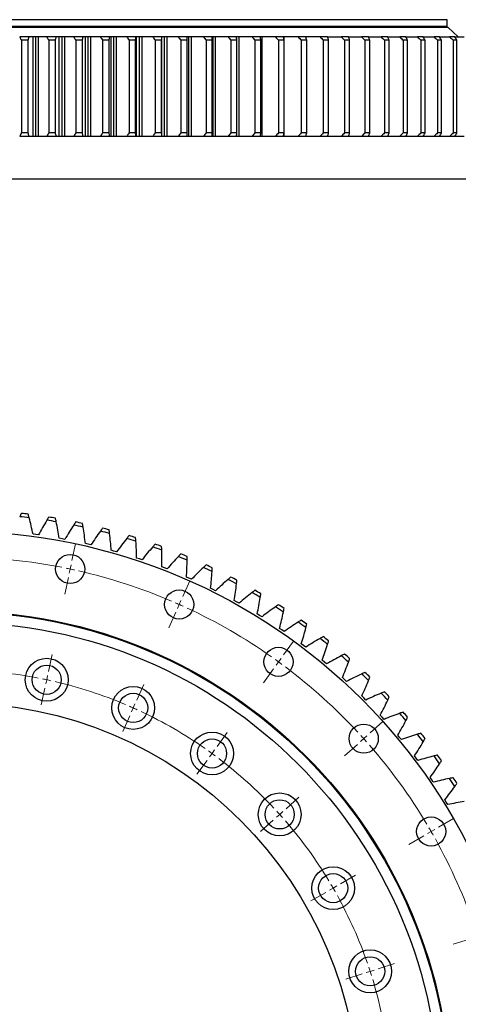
# Model space of a CAD drawing. Header units: millimetres. Extents: x 54 to 3293, y 7577 to 9947.
# Tile 4 of 13: x 853 to 1109, y 8199 to 8773. Entities that reach past the tile are written whole.
import ezdxf

# ---------------------------------------------------------------- set-up
doc = ezdxf.new("R2010")
doc.units = ezdxf.units.MM
doc.header["$LTSCALE"] = 10

msp = doc.modelspace()

# ---------------------------------------------------------------- linework, layer by layer
at = {"color": 7, "linetype": 'Continuous', "lineweight": 25}
for p, q in [((1102.37, 8772.81), (529.37, 8772.81)), ((1102.37, 8768.81), (1102.37, 8772.81)), ((1102.87, 8768.31), (528.87, 8768.31)), ((1102.37, 8768.81), (529.37, 8768.81)), ((1095.37, 8768.31), (1095.37, 8768.81)), ((1108.87, 8762.91), (1102.87, 8768.31)), ((858.45, 8762.81), (852.92, 8762.81)), ((858.13, 8762.91), (853.28, 8762.91)), ((853.95, 8760.81), (853.95, 8706.81)), ((857.88, 8760.81), (853.95, 8760.81)), ((857.88, 8706.81), (857.88, 8760.81)), ((860.7, 8704.81), (860.7, 8762.81)), ((862.34, 8762.81), (860.7, 8762.81)), ((863.65, 8762.91), (861.05, 8762.91)), ((862.34, 8704.81), (862.34, 8762.81)), ((863.97, 8762.81), (862.34, 8762.81)), ((863.97, 8704.81), (863.97, 8762.81)), ((874.24, 8762.81), (868.75, 8762.81)), ((873.94, 8762.91), (869.1, 8762.91)), ((869.87, 8760.81), (869.87, 8706.81)), ((873.76, 8760.81), (869.87, 8760.81)), ((873.76, 8706.81), (873.76, 8760.81)), ((876.04, 8704.81), (876.04, 8762.81)), ((877.67, 8762.81), (876.04, 8762.81)), ((878.99, 8762.91), (876.41, 8762.91)), ((877.67, 8704.81), (877.67, 8762.81)), ((879.3, 8762.81), (877.67, 8762.81)), ((879.3, 8704.81), (879.3, 8762.81)), ((889.9, 8762.81), (884.46, 8762.81)), ((889.6, 8762.91), (884.79, 8762.91)), ((885.66, 8760.81), (885.66, 8706.81)), ((889.53, 8760.81), (885.66, 8760.81)), ((889.53, 8706.81), (889.53, 8760.81)), ((891.26, 8704.81), (891.26, 8762.81)), ((892.87, 8762.81), (891.26, 8762.81)), ((894.19, 8762.91), (891.64, 8762.91)), ((892.87, 8704.81), (892.87, 8762.81)), ((894.48, 8762.81), (892.87, 8762.81)), ((894.48, 8704.81), (894.48, 8762.81)), ((905.41, 8762.81), (900.02, 8762.81)), ((905.08, 8762.91), (900.39, 8762.91)), ((901.31, 8760.81), (901.31, 8706.81)), ((905.13, 8760.81), (901.31, 8760.81)), ((905.13, 8706.81), (905.13, 8760.81)), ((906.32, 8704.81), (906.32, 8762.81)), ((907.91, 8762.81), (906.32, 8762.81)), ((909.21, 8762.91), (906.68, 8762.91)), ((907.91, 8704.81), (907.91, 8762.81)), ((909.5, 8762.81), (907.91, 8762.81)), ((909.5, 8704.81), (909.5, 8762.81)), ((920.72, 8762.81), (915.41, 8762.81)), ((920.42, 8762.91), (915.8, 8762.91)), ((920.55, 8760.81), (916.77, 8760.81)), ((916.77, 8760.81), (916.77, 8706.81)), ((920.55, 8706.81), (920.55, 8760.81)), ((921.18, 8704.81), (921.18, 8762.81)), ((922.75, 8762.81), (921.18, 8762.81)), ((923.99, 8762.91), (921.54, 8762.91)), ((922.75, 8704.81), (922.75, 8762.81)), ((924.32, 8762.81), (922.75, 8762.81)), ((924.32, 8704.81), (924.32, 8762.81)), ((935.82, 8762.81), (930.58, 8762.81)), ((935.55, 8762.91), (930.98, 8762.91)), ((935.74, 8760.81), (932.02, 8760.81)), ((932.02, 8760.81), (932.02, 8706.81)), ((935.74, 8706.81), (935.74, 8760.81)), ((935.89, 8704.81), (935.89, 8762.81)), ((937.37, 8762.81), (936.06, 8762.81)), ((938.62, 8762.91), (936.29, 8762.91)), ((937.37, 8704.81), (937.37, 8762.81)), ((938.91, 8762.81), (937.37, 8762.81)), ((938.91, 8704.81), (938.91, 8762.81)), ((950.65, 8762.81), (945.51, 8762.81)), ((952.98, 8762.91), (945.9, 8762.91)), ((947.03, 8760.81), (947.03, 8706.81)), ((950.67, 8760.81), (947.03, 8760.81)), ((951.72, 8762.81), (950.65, 8762.81)), ((950.67, 8706.81), (950.67, 8760.81)), ((951.72, 8704.81), (951.72, 8762.81)), ((953.23, 8762.81), (951.72, 8762.81)), ((953.23, 8704.81), (953.23, 8762.81)), ((965.2, 8762.81), (960.16, 8762.81)), ((967.02, 8762.91), (960.51, 8762.91)), ((965.32, 8760.81), (961.75, 8760.81)), ((961.75, 8760.81), (961.75, 8706.81)), ((965.79, 8762.81), (965.2, 8762.81)), ((965.32, 8706.81), (965.32, 8760.81)), ((965.79, 8704.81), (965.79, 8762.81)), ((967.26, 8762.81), (965.79, 8762.81)), ((967.26, 8704.81), (967.26, 8762.81)), ((979.43, 8762.81), (974.51, 8762.81)), ((980.7, 8762.91), (974.89, 8762.91)), ((976.16, 8760.81), (976.16, 8706.81)), ((979.65, 8760.81), (976.16, 8760.81)), ((979.53, 8762.81), (979.43, 8762.81)), ((980.97, 8762.81), (979.53, 8762.81)), ((979.65, 8706.81), (979.65, 8760.81)), ((980.97, 8704.81), (980.97, 8762.81)), ((993.31, 8762.81), (988.51, 8762.81)), ((994, 8762.91), (988.94, 8762.91)), ((990.23, 8760.81), (990.23, 8706.81)), ((993.63, 8760.81), (990.23, 8760.81)), ((994.33, 8762.81), (993.31, 8762.81)), ((993.63, 8706.81), (993.63, 8760.81)), ((994.33, 8704.81), (994.33, 8762.81)), ((1006.81, 8762.81), (1002.15, 8762.81)), ((1007, 8762.91), (1002.6, 8762.91)), ((1003.92, 8760.81), (1003.92, 8706.81)), ((1007.23, 8760.81), (1003.92, 8760.81)), ((1007.31, 8762.81), (1006.81, 8762.81)), ((1007.23, 8706.81), (1007.23, 8760.81)), ((1007.31, 8704.81), (1007.31, 8762.81)), ((1019.91, 8762.81), (1015.39, 8762.81)), ((1019.64, 8762.91), (1015.84, 8762.91)), ((1017.22, 8760.81), (1017.22, 8706.81)), ((1020.42, 8760.81), (1017.22, 8760.81)), ((1020.42, 8706.81), (1020.42, 8760.81)), ((1032.57, 8762.81), (1028.2, 8762.81)), ((1031.8, 8762.91), (1028.65, 8762.91)), ((1030.08, 8760.81), (1030.08, 8706.81)), ((1033.18, 8760.81), (1030.08, 8760.81)), ((1033.18, 8706.81), (1033.18, 8760.81)), ((1044.76, 8762.81), (1040.57, 8762.81)), ((1043.47, 8762.91), (1041, 8762.91)), ((1045.47, 8760.81), (1042.49, 8760.81)), ((1042.49, 8760.81), (1042.49, 8706.81)), ((1045.47, 8706.81), (1045.47, 8760.81)), ((1056.47, 8762.81), (1052.45, 8762.81)), ((1054.65, 8762.91), (1052.87, 8762.91)), ((1054.42, 8760.81), (1054.42, 8706.81)), ((1057.27, 8760.81), (1054.42, 8760.81)), ((1057.27, 8706.81), (1057.27, 8760.81)), ((1067.67, 8762.81), (1063.82, 8762.81)), ((1065.32, 8762.91), (1064.25, 8762.91)), ((1065.83, 8760.81), (1065.83, 8706.81)), ((1068.56, 8760.81), (1065.83, 8760.81)), ((1068.56, 8706.81), (1068.56, 8760.81)), ((1078.32, 8762.81), (1074.67, 8762.81)), ((1075.47, 8762.91), (1075.13, 8762.91)), ((1076.71, 8760.81), (1076.71, 8706.81)), ((1079.31, 8760.81), (1076.71, 8760.81)), ((1079.31, 8706.81), (1079.31, 8760.81)), ((1088.42, 8762.81), (1084.96, 8762.81)), ((1087.04, 8760.81), (1087.04, 8706.81)), ((1089.49, 8760.81), (1087.04, 8760.81)), ((1089.49, 8706.81), (1089.49, 8760.81)), ((1097.94, 8762.81), (1094.69, 8762.81)), ((1096.79, 8760.81), (1096.79, 8706.81)), ((1099.09, 8760.81), (1096.79, 8760.81)), ((1099.09, 8706.81), (1099.09, 8760.81)), ((1102.37, 8762.81), (1102.37, 8762.91)), ((1106.85, 8762.81), (1103.81, 8762.81)), ((1108.09, 8760.81), (1105.93, 8760.81)), ((1105.93, 8760.81), (1105.93, 8706.81)), ((1108.09, 8706.81), (1108.09, 8760.81)), ((857.88, 8706.81), (853.95, 8706.81)), ((873.76, 8706.81), (869.87, 8706.81)), ((889.53, 8706.81), (885.66, 8706.81)), ((905.13, 8706.81), (901.31, 8706.81)), ((920.55, 8706.81), (916.77, 8706.81)), ((935.74, 8706.81), (932.02, 8706.81)), ((950.67, 8706.81), (947.03, 8706.81)), ((965.32, 8706.81), (961.75, 8706.81)), ((979.65, 8706.81), (976.16, 8706.81)), ((993.63, 8706.81), (990.23, 8706.81)), ((1007.23, 8706.81), (1003.92, 8706.81)), ((1020.42, 8706.81), (1017.22, 8706.81)), ((1033.18, 8706.81), (1030.08, 8706.81)), ((1045.47, 8706.81), (1042.49, 8706.81)), ((1057.27, 8706.81), (1054.42, 8706.81)), ((1068.56, 8706.81), (1065.83, 8706.81)), ((1079.31, 8706.81), (1076.71, 8706.81)), ((1089.49, 8706.81), (1087.04, 8706.81)), ((1099.09, 8706.81), (1096.79, 8706.81)), ((1108.09, 8706.81), (1105.93, 8706.81)), ((858.45, 8704.81), (852.92, 8704.81)), ((862.34, 8704.81), (860.7, 8704.81)), ((863.97, 8704.81), (862.34, 8704.81)), ((874.24, 8704.81), (868.75, 8704.81)), ((877.67, 8704.81), (876.04, 8704.81)), ((879.3, 8704.81), (877.67, 8704.81)), ((889.9, 8704.81), (884.46, 8704.81)), ((892.87, 8704.81), (891.26, 8704.81)), ((894.48, 8704.81), (892.87, 8704.81)), ((905.41, 8704.81), (900.02, 8704.81)), ((907.91, 8704.81), (906.32, 8704.81)), ((909.5, 8704.81), (907.91, 8704.81)), ((920.72, 8704.81), (915.41, 8704.81)), ((922.75, 8704.81), (921.18, 8704.81)), ((924.32, 8704.81), (922.75, 8704.81)), ((935.82, 8704.81), (930.58, 8704.81)), ((937.37, 8704.81), (936.06, 8704.81)), ((938.91, 8704.81), (937.37, 8704.81)), ((950.65, 8704.81), (945.51, 8704.81)), ((951.72, 8704.81), (950.65, 8704.81)), ((953.23, 8704.81), (951.72, 8704.81)), ((965.2, 8704.81), (960.16, 8704.81)), ((965.79, 8704.81), (965.2, 8704.81)), ((967.26, 8704.81), (965.79, 8704.81)), ((979.43, 8704.81), (974.51, 8704.81)), ((979.53, 8704.81), (979.43, 8704.81)), ((980.97, 8704.81), (979.53, 8704.81)), ((993.31, 8704.81), (988.51, 8704.81)), ((994.33, 8704.81), (993.31, 8704.81)), ((1006.81, 8704.81), (1002.15, 8704.81)), ((1007.31, 8704.81), (1006.81, 8704.81)), ((1019.91, 8704.81), (1015.39, 8704.81)), ((1032.57, 8704.81), (1028.2, 8704.81)), ((1044.76, 8704.81), (1040.57, 8704.81)), ((1056.47, 8704.81), (1052.45, 8704.81)), ((1067.67, 8704.81), (1063.82, 8704.81)), ((1078.32, 8704.81), (1074.67, 8704.81)), ((1088.42, 8704.81), (1084.96, 8704.81)), ((1097.94, 8704.81), (1094.69, 8704.81)), ((1106.85, 8704.81), (1103.81, 8704.81)), ((1112.32, 8704.81), (1107.2, 8704.81)), ((1150.87, 8679.81), (480.87, 8679.81)), ((862.34, 8472.72), (860.7, 8472.94)), ((863.97, 8472.49), (862.34, 8472.72)), ((877.67, 8470.22), (876.04, 8470.52)), ((879.3, 8469.91), (877.67, 8470.22)), ((892.87, 8467.02), (891.26, 8467.39)), ((894.48, 8466.63), (892.87, 8467.02)), ((907.91, 8463.11), (906.32, 8463.55)), ((909.5, 8462.65), (907.91, 8463.11)), ((922.75, 8458.51), (921.18, 8459.03)), ((924.32, 8457.98), (922.75, 8458.51)), ((937.37, 8453.24), (935.82, 8453.83)), ((938.91, 8452.63), (937.37, 8453.24)), ((951.72, 8447.29), (950.2, 8447.95)), ((953.23, 8446.62), (951.72, 8447.29)), ((965.79, 8440.69), (964.3, 8441.42)), ((967.26, 8439.94), (965.79, 8440.69)), ((979.53, 8433.44), (978.08, 8434.24)), ((980.97, 8432.63), (979.53, 8433.44)), ((992.93, 8425.57), (991.52, 8426.44)), ((994.33, 8424.69), (992.93, 8425.57)), ((1005.95, 8417.09), (1004.57, 8418.02)), ((1007.31, 8416.15), (1005.95, 8417.09)), ((1018.56, 8408.02), (1017.23, 8409.01)), ((1019.87, 8407.01), (1018.56, 8408.02)), ((1030.74, 8398.37), (1029.46, 8399.42)), ((1032, 8397.3), (1030.74, 8398.37)), ((1042.46, 8388.17), (1041.23, 8389.28)), ((1043.67, 8387.05), (1042.46, 8388.17)), ((1053.69, 8377.44), (1052.52, 8378.6)), ((1054.86, 8376.26), (1053.69, 8377.44)), ((1064.42, 8366.2), (1063.3, 8367.42)), ((1065.53, 8364.97), (1064.42, 8366.2)), ((1074.62, 8354.48), (1073.56, 8355.75)), ((1075.67, 8353.2), (1074.62, 8354.48)), ((1084.27, 8342.3), (1083.27, 8343.62)), ((1085.26, 8340.98), (1084.27, 8342.3)), ((1093.35, 8329.69), (1092.4, 8331.05)), ((1094.27, 8328.32), (1093.35, 8329.69)), ((1101.83, 8316.67), (1100.95, 8318.07)), ((1102.69, 8315.26), (1101.83, 8316.67))]:
    msp.add_line(p, q, dxfattribs=at)
at = {"color": 82, "linetype": 'Continuous', "lineweight": 25}
for p, q in [((979.53, 8761.89), (979.53, 8762.81)), ((979.53, 8704.81), (979.53, 8705.72))]:
    msp.add_line(p, q, dxfattribs=at)
at = {"color": 0, "linetype": 'Continuous', "lineweight": 18}
for p, q in [((883.44, 8457.51), (885.52, 8467.29)), ((882.4, 8452.62), (882.92, 8455.07)), ((882.4, 8452.62), (881.88, 8450.18)), ((881.36, 8447.73), (879.28, 8437.95)), ((948.06, 8436.52), (952.13, 8445.65)), ((946.02, 8431.95), (945.01, 8429.66)), ((946.02, 8431.95), (947.04, 8434.23)), ((943.99, 8427.38), (939.92, 8418.24)), ((1006.9, 8402.54), (1012.78, 8410.63)), ((869.72, 8392.95), (871.8, 8402.74)), ((1003.96, 8398.5), (1002.49, 8396.48)), ((1003.96, 8398.5), (1005.43, 8400.52)), ((1001.02, 8394.45), (995.14, 8386.36)), ((868.68, 8388.06), (868.16, 8385.62)), ((868.68, 8388.06), (869.2, 8390.51)), ((921.21, 8376.22), (925.28, 8385.36)), ((867.64, 8383.17), (865.56, 8373.39)), ((919.18, 8371.65), (920.2, 8373.94)), ((919.18, 8371.65), (918.16, 8369.37)), ((917.15, 8367.09), (913.08, 8357.95)), ((1057.39, 8357.08), (1064.82, 8363.77)), ((968.11, 8349.15), (973.98, 8357.24)), ((1053.68, 8353.74), (1051.82, 8352.06)), ((1053.68, 8353.74), (1055.53, 8355.41)), ((965.17, 8345.1), (963.7, 8343.08)), ((965.17, 8345.1), (966.64, 8347.13)), ((1049.96, 8350.39), (1042.53, 8343.7)), ((962.23, 8341.06), (956.35, 8332.97)), ((1008.34, 8312.92), (1015.78, 8319.61)), ((1004.63, 8309.57), (1006.49, 8311.25)), ((1000.91, 8306.23), (993.48, 8299.54)), ((1004.63, 8309.57), (1002.77, 8307.9)), ((1097.33, 8302.11), (1105.99, 8307.11)), ((1093, 8299.61), (1090.83, 8298.36)), ((1093, 8299.61), (1095.16, 8300.86)), ((1088.67, 8297.11), (1080.01, 8292.11)), ((1040.17, 8269.11), (1048.83, 8274.11)), ((1035.84, 8266.61), (1033.67, 8265.36)), ((1035.84, 8266.61), (1038, 8267.86)), ((1031.51, 8264.11), (1022.85, 8259.11)), ((1115.45, 8236.95), (1105.94, 8233.86)), ((1057.44, 8218.1), (1059.82, 8218.88)), ((1062.19, 8219.65), (1071.7, 8222.74)), ((1052.68, 8216.56), (1043.17, 8213.47)), ((1057.44, 8218.1), (1055.06, 8217.33))]:
    msp.add_line(p, q, dxfattribs=at)
at = {"color": 7, "linetype": 'Continuous', "lineweight": 25}
for centre, radius in [((815.87, 8139.61), 335), ((882.4, 8452.62), 8.5), ((946.02, 8431.95), 8.5), ((815.87, 8139.61), 288.5), ((815.87, 8139.61), 288), ((815.87, 8139.61), 282), ((1003.96, 8398.5), 8.5), ((868.68, 8388.06), 12.5), ((868.68, 8388.06), 8.5), ((919.18, 8371.65), 12.5), ((919.18, 8371.65), 8.5), ((815.87, 8139.61), 235), ((1053.68, 8353.74), 8.5), ((965.17, 8345.1), 12.5), ((965.17, 8345.1), 8.5), ((1004.63, 8309.57), 12.5), ((1004.63, 8309.57), 8.5), ((1093, 8299.61), 8.5), ((1035.84, 8266.61), 12.5), ((1035.84, 8266.61), 8.5), ((1057.44, 8218.1), 12.5), ((1057.44, 8218.1), 8.5)]:
    msp.add_circle(centre, radius, dxfattribs=at)
for radius, start, end in [(345.5, 82.92092, 83.84379), (347.5, 83.05675, 83.70796), (347.5, 80.40969, 81.0609), (345.5, 80.27386, 81.19673), (345.5, 77.6268, 78.54967), (347.5, 77.76263, 78.41384), (345.5, 74.97974, 75.90261), (347.5, 75.11557, 75.76678), (347.5, 72.46851, 73.11972), (345.5, 72.33268, 73.25555), (345.5, 69.68562, 70.60849), (347.5, 69.82145, 70.47266), (345.5, 67.03856, 67.96144), (347.5, 67.17439, 67.82561), (347.5, 64.52734, 65.17855), (345.5, 64.39151, 65.31438), (345.5, 61.74445, 62.66732), (347.5, 61.88028, 62.53149), (345.5, 59.09739, 60.02026), (347.5, 59.23322, 59.88443), (347.5, 56.58616, 57.23737), (345.5, 56.45033, 57.3732), (345.5, 53.80327, 54.72614), (347.5, 53.9391, 54.59031), (345.5, 51.15621, 52.07908), (347.5, 51.29204, 51.94325), (347.5, 48.64498, 49.29619), (345.5, 48.50915, 49.43202), (345.5, 45.86209, 46.78496), (347.5, 45.99792, 46.64913), (345.5, 43.21504, 44.13791), (347.5, 43.35087, 44.00208), (345.5, 40.56798, 41.49085), (347.5, 40.70381, 41.35502), (345.5, 37.92092, 38.84379), (347.5, 38.05675, 38.70796), (345.5, 35.27386, 36.19673), (347.5, 35.40969, 36.0609), (345.5, 32.6268, 33.54967), (347.5, 32.76263, 33.41384)]:
    msp.add_arc((815.87, 8139.61), radius, start, end, dxfattribs=at)
at = {"color": 0, "linetype": 'Continuous', "lineweight": 18}
for radius, start, end in [(320, 78.89525, 89.10475), (320, 78, 78.44762), (320, 77.55238, 78), (320, 66.89525, 77.10475), (320, 66, 66.44762), (320, 65.55238, 66), (320, 54.89525, 65.10475), (320, 54, 54.44762), (320, 53.55238, 54), (254, 79.12787, 88.87213), (320, 42.89525, 53.10475), (254, 78, 78.56393), (254, 77.43607, 78), (254, 67.12787, 76.87213), (254, 66, 66.56393), (254, 65.43607, 66), (254, 55.12787, 64.87213), (320, 42, 42.44762), (320, 41.55238, 42), (254, 54, 54.56393), (254, 53.43607, 54), (320, 30.89525, 41.10475), (254, 43.12787, 52.87213), (254, 42, 42.56393), (254, 41.43607, 42), (254, 31.12787, 40.87213), (320, 30, 30.44762), (320, 29.55238, 30), (320, 18.89525, 29.10475), (254, 30, 30.56393), (254, 29.43607, 30), (254, 19.12787, 28.87213), (254, 18, 18.56393), (254, 17.43607, 18), (254, 7.12787, 16.87213)]:
    msp.add_arc((815.87, 8139.61), radius, start, end, dxfattribs=at)
at = {"color": 7, "linetype": 'Continuous', "lineweight": 25}
for points in [[(852.92, 8762.81), (853.26, 8762.14), (853.6, 8761.47), (853.95, 8760.81)], [(857.88, 8760.81), (858.07, 8761.47), (858.26, 8762.14), (858.45, 8762.81)], [(860.7, 8762.81), (860.04, 8762.81), (859.29, 8762.81), (858.45, 8762.81)], [(868.75, 8762.81), (867.07, 8762.81), (865.48, 8762.81), (863.97, 8762.81)], [(868.75, 8762.81), (869.11, 8762.14), (869.49, 8761.47), (869.87, 8760.81)], [(873.76, 8760.81), (873.93, 8761.47), (874.08, 8762.14), (874.24, 8762.81)], [(876.04, 8762.81), (875.54, 8762.81), (874.93, 8762.81), (874.24, 8762.81)], [(884.46, 8762.81), (882.65, 8762.81), (880.93, 8762.81), (879.3, 8762.81)], [(884.46, 8762.81), (884.85, 8762.14), (885.26, 8761.47), (885.66, 8760.81)], [(889.53, 8760.81), (889.66, 8761.47), (889.78, 8762.14), (889.9, 8762.81)], [(891.26, 8762.81), (890.9, 8762.81), (890.45, 8762.81), (889.9, 8762.81)], [(900.02, 8762.81), (898.1, 8762.81), (896.25, 8762.81), (894.48, 8762.81)], [(900.02, 8762.81), (900.45, 8762.14), (900.88, 8761.47), (901.31, 8760.81)], [(905.13, 8760.81), (905.23, 8761.47), (905.32, 8762.14), (905.41, 8762.81)], [(906.32, 8762.81), (906.11, 8762.81), (905.81, 8762.81), (905.41, 8762.81)], [(915.41, 8762.81), (913.36, 8762.81), (911.39, 8762.81), (909.5, 8762.81)], [(915.41, 8762.81), (915.86, 8762.14), (916.31, 8761.47), (916.77, 8760.81)], [(920.55, 8760.81), (920.61, 8761.47), (920.67, 8762.14), (920.72, 8762.81)], [(921.18, 8762.81), (921.13, 8762.81), (920.97, 8762.81), (920.72, 8762.81)], [(930.58, 8762.81), (928.42, 8762.81), (926.33, 8762.81), (924.32, 8762.81)], [(930.58, 8762.81), (931.06, 8762.14), (931.54, 8761.47), (932.02, 8760.81)], [(935.74, 8760.81), (935.77, 8761.47), (935.8, 8762.14), (935.82, 8762.81)], [(945.51, 8762.81), (943.24, 8762.81), (941.04, 8762.81), (938.91, 8762.81)], [(945.51, 8762.81), (946.01, 8762.14), (946.52, 8761.47), (947.03, 8760.81)], [(950.67, 8760.81), (950.67, 8761.47), (950.66, 8762.14), (950.65, 8762.81)], [(960.16, 8762.81), (957.78, 8762.81), (955.47, 8762.81), (953.23, 8762.81)], [(960.16, 8762.81), (960.69, 8762.14), (961.22, 8761.47), (961.75, 8760.81)], [(965.32, 8760.81), (965.29, 8761.47), (965.25, 8762.14), (965.2, 8762.81)], [(974.51, 8762.81), (972.03, 8762.81), (969.61, 8762.81), (967.26, 8762.81)], [(974.51, 8762.81), (975.05, 8762.14), (975.6, 8761.47), (976.16, 8760.81)], [(979.65, 8760.81), (979.58, 8761.47), (979.51, 8762.14), (979.43, 8762.81)], [(988.51, 8762.81), (985.94, 8762.81), (983.42, 8762.81), (980.97, 8762.81)], [(988.51, 8762.81), (989.08, 8762.14), (989.65, 8761.47), (990.23, 8760.81)], [(993.63, 8760.81), (993.53, 8761.47), (993.42, 8762.14), (993.31, 8762.81)], [(1002.15, 8762.81), (999.48, 8762.81), (996.88, 8762.81), (994.33, 8762.81)], [(1002.15, 8762.81), (1002.74, 8762.14), (1003.33, 8761.47), (1003.92, 8760.81)], [(1007.23, 8760.81), (1007.1, 8761.47), (1006.96, 8762.14), (1006.81, 8762.81)], [(1015.39, 8762.81), (1012.64, 8762.81), (1009.94, 8762.81), (1007.31, 8762.81)], [(1015.39, 8762.81), (1016, 8762.14), (1016.61, 8761.47), (1017.22, 8760.81)], [(1028.2, 8762.81), (1025.37, 8762.81), (1022.6, 8762.81), (1019.87, 8762.81)], [(1020.42, 8760.81), (1020.26, 8761.47), (1020.08, 8762.14), (1019.91, 8762.81)], [(1028.2, 8762.81), (1028.83, 8762.14), (1029.45, 8761.47), (1030.08, 8760.81)], [(1033.18, 8760.81), (1032.98, 8761.47), (1032.77, 8762.14), (1032.57, 8762.81)], [(1040.57, 8762.81), (1041.2, 8762.14), (1041.85, 8761.47), (1042.49, 8760.81)], [(1045.47, 8760.81), (1045.24, 8761.47), (1045, 8762.14), (1044.76, 8762.81)], [(1052.45, 8762.81), (1053.1, 8762.14), (1053.76, 8761.47), (1054.42, 8760.81)], [(1057.27, 8760.81), (1057.01, 8761.47), (1056.74, 8762.14), (1056.47, 8762.81)], [(1063.82, 8762.81), (1064.49, 8762.14), (1065.16, 8761.47), (1065.83, 8760.81)], [(1068.56, 8760.81), (1068.26, 8761.47), (1067.97, 8762.14), (1067.67, 8762.81)], [(1074.67, 8762.81), (1075.35, 8762.14), (1076.03, 8761.47), (1076.71, 8760.81)], [(1079.31, 8760.81), (1078.98, 8761.47), (1078.65, 8762.14), (1078.32, 8762.81)], [(1084.96, 8762.81), (1085.65, 8762.14), (1086.35, 8761.47), (1087.04, 8760.81)], [(1089.49, 8760.81), (1089.14, 8761.47), (1088.78, 8762.14), (1088.42, 8762.81)], [(1094.69, 8762.81), (1095.38, 8762.14), (1096.08, 8761.47), (1096.79, 8760.81)], [(1099.09, 8760.81), (1098.71, 8761.47), (1098.32, 8762.14), (1097.94, 8762.81)], [(1103.81, 8762.81), (1104.52, 8762.14), (1105.22, 8761.47), (1105.93, 8760.81)], [(1108.09, 8760.81), (1107.68, 8761.47), (1107.27, 8762.14), (1106.85, 8762.81)], [(853.95, 8706.81), (853.6, 8706.14), (853.26, 8705.47), (852.92, 8704.81)], [(858.45, 8704.81), (858.26, 8705.47), (858.07, 8706.14), (857.88, 8706.81)], [(869.87, 8706.81), (869.49, 8706.14), (869.11, 8705.47), (868.75, 8704.81)], [(874.24, 8704.81), (874.08, 8705.47), (873.93, 8706.14), (873.76, 8706.81)], [(885.66, 8706.81), (885.26, 8706.14), (884.85, 8705.47), (884.46, 8704.81)], [(889.9, 8704.81), (889.78, 8705.47), (889.66, 8706.14), (889.53, 8706.81)], [(901.31, 8706.81), (900.88, 8706.14), (900.45, 8705.47), (900.02, 8704.81)], [(905.41, 8704.81), (905.32, 8705.47), (905.23, 8706.14), (905.13, 8706.81)], [(916.77, 8706.81), (916.31, 8706.14), (915.86, 8705.47), (915.41, 8704.81)], [(920.72, 8704.81), (920.67, 8705.47), (920.61, 8706.14), (920.55, 8706.81)], [(932.02, 8706.81), (931.54, 8706.14), (931.06, 8705.47), (930.58, 8704.81)], [(935.82, 8704.81), (935.8, 8705.47), (935.77, 8706.14), (935.74, 8706.81)], [(947.03, 8706.81), (946.52, 8706.14), (946.01, 8705.47), (945.51, 8704.81)], [(950.65, 8704.81), (950.66, 8705.47), (950.67, 8706.14), (950.67, 8706.81)], [(961.75, 8706.81), (961.22, 8706.14), (960.69, 8705.47), (960.16, 8704.81)], [(965.2, 8704.81), (965.25, 8705.47), (965.29, 8706.14), (965.32, 8706.81)], [(976.16, 8706.81), (975.6, 8706.14), (975.05, 8705.47), (974.51, 8704.81)], [(979.43, 8704.81), (979.51, 8705.47), (979.58, 8706.14), (979.65, 8706.81)], [(990.23, 8706.81), (989.65, 8706.14), (989.08, 8705.47), (988.51, 8704.81)], [(993.31, 8704.81), (993.42, 8705.47), (993.53, 8706.14), (993.63, 8706.81)], [(1003.92, 8706.81), (1003.33, 8706.14), (1002.74, 8705.47), (1002.15, 8704.81)], [(1006.81, 8704.81), (1006.96, 8705.47), (1007.1, 8706.14), (1007.23, 8706.81)], [(1017.22, 8706.81), (1016.61, 8706.14), (1016, 8705.47), (1015.39, 8704.81)], [(1019.91, 8704.81), (1020.08, 8705.47), (1020.26, 8706.14), (1020.42, 8706.81)], [(1030.08, 8706.81), (1029.45, 8706.14), (1028.83, 8705.47), (1028.2, 8704.81)], [(1032.57, 8704.81), (1032.77, 8705.47), (1032.98, 8706.14), (1033.18, 8706.81)], [(1042.49, 8706.81), (1041.85, 8706.14), (1041.2, 8705.47), (1040.57, 8704.81)], [(1044.76, 8704.81), (1045, 8705.47), (1045.24, 8706.14), (1045.47, 8706.81)], [(1054.42, 8706.81), (1053.76, 8706.14), (1053.1, 8705.47), (1052.45, 8704.81)], [(1056.47, 8704.81), (1056.74, 8705.47), (1057.01, 8706.14), (1057.27, 8706.81)], [(1065.83, 8706.81), (1065.16, 8706.14), (1064.49, 8705.47), (1063.82, 8704.81)], [(1067.67, 8704.81), (1067.97, 8705.47), (1068.26, 8706.14), (1068.56, 8706.81)], [(1076.71, 8706.81), (1076.03, 8706.14), (1075.35, 8705.47), (1074.67, 8704.81)], [(1078.32, 8704.81), (1078.65, 8705.47), (1078.98, 8706.14), (1079.31, 8706.81)], [(1087.04, 8706.81), (1086.35, 8706.14), (1085.65, 8705.47), (1084.96, 8704.81)], [(1088.42, 8704.81), (1088.78, 8705.47), (1089.14, 8706.14), (1089.49, 8706.81)], [(1096.79, 8706.81), (1096.08, 8706.14), (1095.38, 8705.47), (1094.69, 8704.81)], [(1097.94, 8704.81), (1098.32, 8705.47), (1098.71, 8706.14), (1099.09, 8706.81)], [(1105.93, 8706.81), (1105.22, 8706.14), (1104.52, 8705.47), (1103.81, 8704.81)], [(1106.85, 8704.81), (1107.27, 8705.47), (1107.68, 8706.14), (1108.09, 8706.81)], [(860.7, 8704.81), (860.04, 8704.81), (859.29, 8704.81), (858.45, 8704.81)], [(868.75, 8704.81), (867.07, 8704.81), (865.48, 8704.81), (863.97, 8704.81)], [(876.04, 8704.81), (875.54, 8704.81), (874.93, 8704.81), (874.24, 8704.81)], [(884.46, 8704.81), (882.65, 8704.81), (880.93, 8704.81), (879.3, 8704.81)], [(891.26, 8704.81), (890.9, 8704.81), (890.45, 8704.81), (889.9, 8704.81)], [(900.02, 8704.81), (898.1, 8704.81), (896.25, 8704.81), (894.48, 8704.81)], [(906.32, 8704.81), (906.11, 8704.81), (905.81, 8704.81), (905.41, 8704.81)], [(915.41, 8704.81), (913.36, 8704.81), (911.39, 8704.81), (909.5, 8704.81)], [(921.18, 8704.81), (921.13, 8704.81), (920.97, 8704.81), (920.72, 8704.81)], [(930.58, 8704.81), (928.42, 8704.81), (926.33, 8704.81), (924.32, 8704.81)], [(945.51, 8704.81), (943.24, 8704.81), (941.04, 8704.81), (938.91, 8704.81)], [(960.16, 8704.81), (957.78, 8704.81), (955.47, 8704.81), (953.23, 8704.81)], [(974.51, 8704.81), (972.03, 8704.81), (969.61, 8704.81), (967.26, 8704.81)], [(988.51, 8704.81), (985.94, 8704.81), (983.42, 8704.81), (980.97, 8704.81)], [(1002.15, 8704.81), (999.48, 8704.81), (996.88, 8704.81), (994.33, 8704.81)], [(1015.39, 8704.81), (1012.64, 8704.81), (1009.94, 8704.81), (1007.31, 8704.81)], [(1028.2, 8704.81), (1025.37, 8704.81), (1022.6, 8704.81), (1019.87, 8704.81)], [(853.95, 8485.02), (853.6, 8484.39), (853.26, 8483.76), (852.92, 8483.12)], [(858.45, 8482.48), (858.26, 8483.18), (858.07, 8483.87), (857.88, 8484.57)], [(869.87, 8482.89), (869.49, 8482.28), (869.11, 8481.66), (868.75, 8481.04)], [(860.7, 8472.94), (860.04, 8476.14), (859.29, 8479.32), (858.45, 8482.48)], [(868.75, 8481.04), (867.07, 8478.24), (865.48, 8475.38), (863.97, 8472.49)], [(874.24, 8480.15), (874.08, 8480.85), (873.93, 8481.55), (873.76, 8482.26)], [(876.04, 8470.52), (875.54, 8473.74), (874.93, 8476.95), (874.24, 8480.15)], [(884.46, 8478.24), (882.65, 8475.51), (880.93, 8472.73), (879.3, 8469.91)], [(885.66, 8480.03), (885.26, 8479.44), (884.85, 8478.84), (884.46, 8478.24)], [(889.9, 8477.09), (889.78, 8477.8), (889.66, 8478.51), (889.53, 8479.22)], [(891.26, 8467.39), (890.9, 8470.63), (890.45, 8473.87), (889.9, 8477.09)], [(900.02, 8474.71), (898.1, 8472.07), (896.25, 8469.37), (894.48, 8466.63)], [(901.31, 8476.45), (900.88, 8475.87), (900.45, 8475.29), (900.02, 8474.71)], [(905.41, 8473.31), (905.32, 8474.02), (905.23, 8474.74), (905.13, 8475.45)], [(906.32, 8463.55), (906.11, 8466.81), (905.81, 8470.06), (905.41, 8473.31)], [(916.77, 8472.14), (916.31, 8471.58), (915.86, 8471.03), (915.41, 8470.46)], [(915.41, 8470.46), (913.36, 8467.92), (911.39, 8465.31), (909.5, 8462.65)], [(920.72, 8468.82), (920.67, 8469.54), (920.61, 8470.25), (920.55, 8470.97)], [(921.18, 8459.03), (921.13, 8462.3), (920.97, 8465.56), (920.72, 8468.82)], [(930.58, 8465.51), (928.42, 8463.06), (926.33, 8460.55), (924.32, 8457.98)], [(932.02, 8467.13), (931.54, 8466.59), (931.06, 8466.05), (930.58, 8465.51)], [(935.82, 8463.62), (935.8, 8464.34), (935.77, 8465.06), (935.74, 8465.78)], [(935.82, 8453.83), (935.92, 8457.09), (935.91, 8460.36), (935.82, 8463.62)], [(945.51, 8459.87), (943.24, 8457.52), (941.04, 8455.11), (938.91, 8452.63)], [(947.03, 8461.41), (946.52, 8460.9), (946.01, 8460.39), (945.51, 8459.87)], [(950.65, 8457.74), (950.66, 8458.46), (950.67, 8459.18), (950.67, 8459.9)], [(950.2, 8447.95), (950.45, 8451.21), (950.6, 8454.47), (950.65, 8457.74)], [(961.75, 8455.01), (961.22, 8454.52), (960.69, 8454.03), (960.16, 8453.54)], [(960.16, 8453.54), (957.78, 8451.3), (955.47, 8448.99), (953.23, 8446.62)], [(964.3, 8441.42), (964.7, 8444.66), (965, 8447.91), (965.2, 8451.17)], [(965.2, 8451.17), (965.25, 8451.89), (965.29, 8452.61), (965.32, 8453.33)], [(974.51, 8446.54), (972.03, 8444.41), (969.61, 8442.21), (967.26, 8439.94)], [(976.16, 8447.94), (975.6, 8447.48), (975.05, 8447.01), (974.51, 8446.54)], [(978.08, 8434.24), (978.63, 8437.46), (979.08, 8440.7), (979.43, 8443.95)], [(979.43, 8443.95), (979.51, 8444.66), (979.58, 8445.38), (979.65, 8446.1)], [(988.51, 8438.89), (985.94, 8436.87), (983.42, 8434.79), (980.97, 8432.63)], [(990.23, 8440.21), (989.65, 8439.77), (989.08, 8439.33), (988.51, 8438.89)], [(993.31, 8436.07), (993.42, 8436.78), (993.53, 8437.49), (993.63, 8438.21)], [(991.52, 8426.44), (992.21, 8429.63), (992.81, 8432.84), (993.31, 8436.07)], [(1003.92, 8431.83), (1003.33, 8431.42), (1002.74, 8431.01), (1002.15, 8430.59)], [(1002.15, 8430.59), (999.48, 8428.7), (996.88, 8426.74), (994.33, 8424.69)], [(1004.57, 8418.02), (1005.41, 8421.17), (1006.16, 8424.35), (1006.81, 8427.56)], [(1006.81, 8427.56), (1006.96, 8428.26), (1007.1, 8428.97), (1007.23, 8429.68)], [(1015.39, 8421.68), (1012.64, 8419.91), (1009.94, 8418.07), (1007.31, 8416.15)], [(1017.22, 8422.84), (1016.61, 8422.45), (1016, 8422.07), (1015.39, 8421.68)], [(1019.91, 8418.43), (1020.08, 8419.13), (1020.26, 8419.83), (1020.42, 8420.53)], [(1017.23, 8409.01), (1018.22, 8412.12), (1019.11, 8415.26), (1019.91, 8418.43)], [(1028.2, 8412.16), (1025.37, 8410.53), (1022.6, 8408.81), (1019.87, 8407.01)], [(1030.08, 8413.24), (1029.45, 8412.88), (1028.83, 8412.53), (1028.2, 8412.16)], [(1029.46, 8399.42), (1030.58, 8402.48), (1031.62, 8405.58), (1032.57, 8408.71)], [(1032.57, 8408.71), (1032.77, 8409.4), (1032.98, 8410.09), (1033.18, 8410.78)], [(1042.49, 8403.05), (1041.85, 8402.73), (1041.2, 8402.4), (1040.57, 8402.07)], [(1040.57, 8402.07), (1037.66, 8400.56), (1034.81, 8398.97), (1032, 8397.3)], [(1041.23, 8389.28), (1042.5, 8392.29), (1043.67, 8395.33), (1044.76, 8398.41)], [(1044.76, 8398.41), (1045, 8399.09), (1045.24, 8399.77), (1045.47, 8400.46)], [(1052.45, 8391.41), (1049.48, 8390.04), (1046.55, 8388.59), (1043.67, 8387.05)], [(1054.42, 8392.3), (1053.76, 8392.01), (1053.1, 8391.71), (1052.45, 8391.41)], [(1052.52, 8378.6), (1053.92, 8381.55), (1055.24, 8384.54), (1056.47, 8387.57)], [(1056.47, 8387.57), (1056.74, 8388.23), (1057.01, 8388.9), (1057.27, 8389.58)], [(1063.82, 8380.22), (1060.79, 8378.98), (1057.81, 8377.67), (1054.86, 8376.26)], [(1065.83, 8381.02), (1065.16, 8380.75), (1064.49, 8380.49), (1063.82, 8380.22)], [(1063.3, 8367.42), (1064.84, 8370.3), (1066.3, 8373.22), (1067.67, 8376.19)], [(1067.67, 8376.19), (1067.97, 8376.84), (1068.26, 8377.5), (1068.56, 8378.16)], [(1074.67, 8368.51), (1071.59, 8367.42), (1068.54, 8366.24), (1065.53, 8364.97)], [(1076.71, 8369.21), (1076.03, 8368.98), (1075.35, 8368.75), (1074.67, 8368.51)], [(1073.56, 8355.75), (1075.23, 8358.55), (1076.82, 8361.41), (1078.32, 8364.31)], [(1078.32, 8364.31), (1078.65, 8364.95), (1078.98, 8365.59), (1079.31, 8366.24)], [(1084.96, 8356.31), (1081.84, 8355.36), (1078.74, 8354.33), (1075.67, 8353.2)], [(1087.04, 8356.92), (1086.35, 8356.72), (1085.65, 8356.52), (1084.96, 8356.31)], [(1083.27, 8343.62), (1085.07, 8346.34), (1086.78, 8349.12), (1088.42, 8351.95)], [(1088.42, 8351.95), (1088.78, 8352.57), (1089.14, 8353.2), (1089.49, 8353.83)], [(1094.69, 8343.65), (1091.52, 8342.85), (1088.37, 8341.96), (1085.26, 8340.98)], [(1092.4, 8331.05), (1094.33, 8333.69), (1096.17, 8336.38), (1097.94, 8339.13)], [(1096.79, 8344.17), (1096.08, 8344), (1095.38, 8343.83), (1094.69, 8343.65)], [(1097.94, 8339.13), (1098.32, 8339.74), (1098.71, 8340.35), (1099.09, 8340.96)], [(1103.81, 8330.56), (1100.61, 8329.9), (1097.43, 8329.16), (1094.27, 8328.32)], [(1105.93, 8330.98), (1105.22, 8330.84), (1104.52, 8330.7), (1103.81, 8330.56)], [(1106.85, 8325.89), (1107.27, 8326.48), (1107.68, 8327.07), (1108.09, 8327.67)], [(1100.95, 8318.07), (1102.99, 8320.62), (1104.96, 8323.23), (1106.85, 8325.89)], [(1112.32, 8317.06), (1109.09, 8316.55), (1105.88, 8315.95), (1102.69, 8315.26)]]:
    msp.add_open_spline(points, degree=3, dxfattribs=at)
for points, knots in [([(1032.57, 8762.81), (1033.96, 8762.81), (1036.59, 8762.81), (1039.29, 8762.81), (1040.57, 8762.81)], [0, 0, 0, 0, 0.528644, 1, 1, 1, 1]), ([(1044.76, 8762.81), (1046.02, 8762.81), (1048.56, 8762.81), (1051.14, 8762.81), (1052.45, 8762.81)], [0, 0, 0, 0, 0.497012, 1, 1, 1, 1]), ([(1056.82, 8762.81), (1057.83, 8762.81), (1060.14, 8762.81), (1062.49, 8762.81), (1063.82, 8762.81)], [0, 0, 0, 0, 0.435562, 1, 1, 1, 1]), ([(1068.02, 8762.81), (1068.88, 8762.81), (1071.08, 8762.81), (1073.32, 8762.81), (1074.67, 8762.81)], [0, 0, 0, 0, 0.394474, 1, 1, 1, 1]), ([(1078.67, 8762.81), (1079.4, 8762.81), (1081.48, 8762.81), (1083.59, 8762.81), (1084.96, 8762.81)], [0, 0, 0, 0, 0.348721, 1, 1, 1, 1]), ([(1088.77, 8762.81), (1089.35, 8762.81), (1091.31, 8762.81), (1093.29, 8762.81), (1094.69, 8762.81)], [0, 0, 0, 0, 0.2972234, 1, 1, 1, 1]), ([(1098.29, 8762.81), (1098.72, 8762.81), (1100.55, 8762.81), (1102.4, 8762.81), (1103.81, 8762.81)], [0, 0, 0, 0, 0.238557, 1, 1, 1, 1]), ([(1107.2, 8762.81), (1107.49, 8762.81), (1109.19, 8762.81), (1110.9, 8762.81), (1112.32, 8762.81)], [0, 0, 0, 0, 0.170797, 1, 1, 1, 1]), ([(1040.57, 8704.81), (1038.95, 8704.81), (1036.25, 8704.81), (1033.62, 8704.81), (1032.57, 8704.81)], [0, 0, 0, 0, 0.599919, 1, 1, 1, 1]), ([(1052.45, 8704.81), (1050.79, 8704.81), (1048.2, 8704.81), (1045.67, 8704.81), (1044.76, 8704.81)], [0, 0, 0, 0, 0.640252, 1, 1, 1, 1]), ([(1063.82, 8704.81), (1062.13, 8704.81), (1059.78, 8704.81), (1057.47, 8704.81), (1056.82, 8704.81)], [0, 0, 0, 0, 0.718613, 1, 1, 1, 1]), ([(1074.67, 8704.81), (1072.95, 8704.81), (1070.71, 8704.81), (1068.52, 8704.81), (1068.02, 8704.81)], [0, 0, 0, 0, 0.770986, 1, 1, 1, 1]), ([(1084.96, 8704.81), (1083.22, 8704.81), (1081.11, 8704.81), (1079.03, 8704.81), (1078.67, 8704.81)], [0, 0, 0, 0, 0.8292898, 1, 1, 1, 1]), ([(1094.69, 8704.81), (1092.91, 8704.81), (1090.93, 8704.81), (1088.98, 8704.81), (1088.77, 8704.81)], [0, 0, 0, 0, 0.894896, 1, 1, 1, 1]), ([(1103.81, 8704.81), (1102.02, 8704.81), (1100.17, 8704.81), (1098.34, 8704.81), (1098.29, 8704.81)], [0, 0, 0, 0, 0.969613, 1, 1, 1, 1])]:
    msp.add_open_spline(points, degree=3, knots=knots, dxfattribs=at)

doc.saveas('drawing.dxf')
